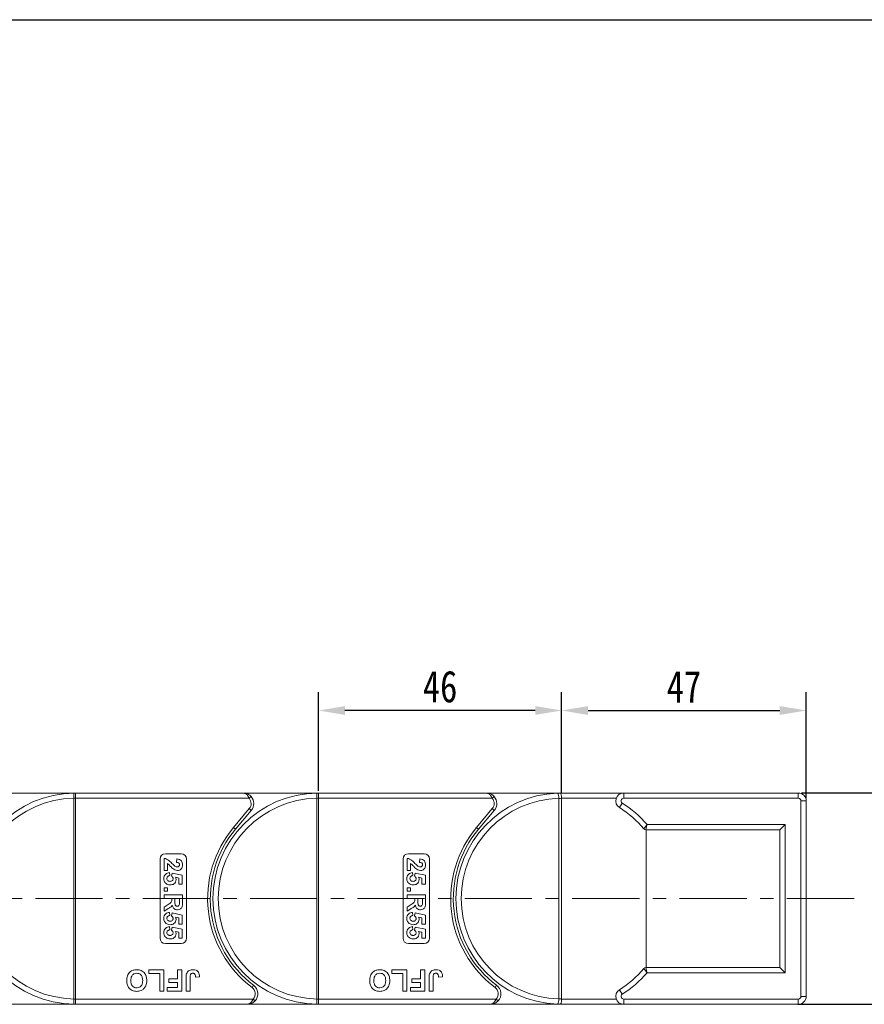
# Model space of a CAD drawing. Header units: millimetres. Extents: x 2390 to 3312, y -95 to 558.
# Tile 42 of 49: x 3072 to 3232, y 179 to 365. Entities that reach past the tile are written whole.
import ezdxf

# ---------------------------------------------------------------- set-up
doc = ezdxf.new("R2010")
doc.units = ezdxf.units.MM
doc.linetypes.add('CENTERX2', pattern=[20.32, 12.7, -2.54, 2.54, -2.54])
doc.styles.get("Standard").update_dxf_attribs({"font": '仿宋_GB2312.ttf', "width": 0.8})
doc.dimstyles.new('副本 ISO-25.1', dxfattribs={"dimtxt": 6, "dimasz": 5, "dimexe": 3.5, "dimexo": 0.625, "dimgap": 1.5, "dimtad": 1, "dimdsep": 46, "dimtxsty": 'Standard', "dimcen": 2.5, "dimadec": 0, "dimazin": 0, "dimtfac": 1, "dimtmove": 0, "dimatfit": 3, "dimfxl": 0, "dimarcsym": 0})

# ---------------------------------------------------------------- blocks, each defined once
blk = doc.blocks.new('*D935')
at = {"color": 0, "lineweight": -2}
for p, q in [((2905.14, 365.29), (3273.92, 365.29)), ((3270.42, 360.29), (3270.42, 183.9)), ((3219.71, 178.9), (3273.92, 178.9))]:
    blk.add_line(p, q, dxfattribs=at)
at = {"color": 0, "lineweight": 9}
for points in [[(3269.59, 360.29), (3271.26, 360.29), (3270.42, 365.29)], [(3269.59, 183.9), (3271.26, 183.9), (3270.42, 178.9)]]:
    blk.add_solid(points, dxfattribs=at)
at = {"layer": 'Defpoints', "color": 0, "lineweight": 9}
for p in [(2904.51, 365.29), (3219.09, 178.9), (3270.42, 178.9)]:
    blk.add_point(p, dxfattribs=at)
at = {"color": 0, "lineweight": 9, "insert": (3265.92, 272.1), "char_height": 6, "attachment_point": 5, "rotation": 90}
blk.add_mtext('2R+40', dxfattribs=at)
blk = doc.blocks.new('*D926')
at = {"color": 0, "lineweight": -2}
for p, q in [((3174.97, 218.97), (3174.97, 238.02)), ((3221.27, 217.84), (3221.27, 238.02)), ((3179.97, 234.52), (3216.27, 234.52))]:
    blk.add_line(p, q, dxfattribs=at)
at = {"color": 0, "lineweight": 9}
for points in [[(3179.97, 235.35), (3179.97, 233.68), (3174.97, 234.52)], [(3216.27, 235.35), (3216.27, 233.68), (3221.27, 234.52)]]:
    blk.add_solid(points, dxfattribs=at)
at = {"layer": 'Defpoints', "color": 0, "lineweight": 9}
for p in [(3221.27, 234.52), (3174.97, 218.35), (3221.27, 217.22)]:
    blk.add_point(p, dxfattribs=at)
at = {"color": 0, "lineweight": 9, "insert": (3198.12, 239.02), "char_height": 6, "attachment_point": 5}
blk.add_mtext('47', dxfattribs=at)
blk = doc.blocks.new('*D927')
at = {"color": 0, "lineweight": -2}
for p, q in [((3128.97, 219.32), (3128.97, 238.02)), ((3174.97, 219.6), (3174.97, 238.02)), ((3169.97, 234.52), (3133.97, 234.52))]:
    blk.add_line(p, q, dxfattribs=at)
at = {"color": 0, "lineweight": 9}
for points in [[(3133.97, 235.35), (3133.97, 233.68), (3128.97, 234.52)], [(3169.97, 235.35), (3169.97, 233.68), (3174.97, 234.52)]]:
    blk.add_solid(points, dxfattribs=at)
at = {"layer": 'Defpoints', "color": 0, "lineweight": 9}
for p in [(3128.97, 234.52), (3128.97, 218.7), (3174.97, 218.97)]:
    blk.add_point(p, dxfattribs=at)
at = {"color": 0, "lineweight": 9, "insert": (3151.97, 239.02), "char_height": 6, "attachment_point": 5}
blk.add_mtext('46', dxfattribs=at)
blk = doc.blocks.new('*D928')
at = {"color": 0, "lineweight": -2}
for p, q in [((3220.4, 218.91), (3255.49, 218.91)), ((3251.99, 213.91), (3251.99, 183.91)), ((3220.4, 178.91), (3255.49, 178.91))]:
    blk.add_line(p, q, dxfattribs=at)
at = {"color": 0, "lineweight": 9}
for points in [[(3251.15, 213.91), (3252.82, 213.91), (3251.99, 218.91)], [(3251.15, 183.91), (3252.82, 183.91), (3251.99, 178.91)]]:
    blk.add_solid(points, dxfattribs=at)
at = {"layer": 'Defpoints', "color": 0, "lineweight": 9}
for p in [(3219.77, 218.91), (3219.77, 178.91), (3251.99, 178.91)]:
    blk.add_point(p, dxfattribs=at)
at = {"color": 0, "lineweight": 9, "insert": (3247.49, 198.91), "char_height": 6, "attachment_point": 5, "rotation": 90}
blk.add_mtext('40', dxfattribs=at)

msp = doc.modelspace()

# ---------------------------------------------------------------- linework, layer by layer
at = {"color": 7, "linetype": 'Continuous', "lineweight": 15}
for p, q in [((3068.703, 218.903), (3082.97, 218.903)), ((3082.97, 218.783), (3082.97, 218.903)), ((3114.703, 218.903), (3082.97, 218.903)), ((3082.97, 217.903), (3082.97, 218.783)), ((3114.703, 218.903), (3128.97, 218.903)), ((3115.821, 217.903), (3116.193, 218.236)), ((3128.97, 218.783), (3128.97, 218.903)), ((3160.703, 218.903), (3128.97, 218.903)), ((3128.97, 217.903), (3128.97, 218.783)), ((3160.703, 218.903), (3174.97, 218.903)), ((3161.821, 217.903), (3162.193, 218.236)), ((3174.97, 218.903), (3186.723, 218.903)), ((3186.723, 218.903), (3186.723, 217.903)), ((3186.723, 218.903), (3219.773, 218.903)), ((3219.773, 218.903), (3219.773, 217.903)), ((3082.62, 217.905), (3082.62, 217.9)), ((3082.97, 217.9), (3082.62, 217.9)), ((3082.62, 217.9), (3082.62, 179.906)), ((3082.97, 217.9), (3082.97, 217.903)), ((3082.97, 217.903), (3115.821, 217.903)), ((3082.97, 179.906), (3082.97, 217.9)), ((3128.62, 217.905), (3128.62, 217.9)), ((3128.97, 217.9), (3128.62, 217.9)), ((3128.62, 217.9), (3128.62, 179.906)), ((3128.97, 217.9), (3128.97, 217.903)), ((3128.97, 217.903), (3161.821, 217.903)), ((3128.97, 179.906), (3128.97, 217.9)), ((3174.451, 217.875), (3174.45, 217.896)), ((3174.451, 179.93), (3174.451, 217.875)), ((3174.97, 217.903), (3174.97, 217.896)), ((3185.309, 217.903), (3174.97, 217.903)), ((3174.97, 179.909), (3174.97, 217.896)), ((3186.455, 216.981), (3185.919, 216.137)), ((3219.773, 217.903), (3186.723, 217.903)), ((3220.273, 180.403), (3220.273, 217.403)), ((3221.273, 217.403), (3220.273, 217.403)), ((3221.273, 217.403), (3221.273, 180.403)), ((3115.852, 215.939), (3112.883, 212.401)), ((3113.266, 212.08), (3116.235, 215.617)), ((3115.852, 215.939), (3116.235, 215.617)), ((3161.852, 215.939), (3158.883, 212.401)), ((3159.266, 212.08), (3162.235, 215.617)), ((3161.852, 215.939), (3162.235, 215.617)), ((3191.143, 212.945), (3217.302, 212.945)), ((3217.302, 212.945), (3216.302, 211.945)), ((3217.302, 212.945), (3217.302, 184.861)), ((3113.266, 212.08), (3112.883, 212.401)), ((3159.266, 212.08), (3158.883, 212.401)), ((3216.302, 211.945), (3190.913, 211.945)), ((3190.955, 211.945), (3190.955, 185.861)), ((3216.302, 185.861), (3216.302, 211.945)), ((3099.97, 207.403), (3102.97, 207.403)), ((3145.97, 207.403), (3148.97, 207.403)), ((3098.97, 191.403), (3098.97, 206.403)), ((3099.72, 204.243), (3099.72, 206.531)), ((3100.393, 205.543), (3100.393, 204.243)), ((3102.099, 205.768), (3102.165, 206.441)), ((3103.97, 206.403), (3103.97, 191.403)), ((3144.97, 191.403), (3144.97, 206.403)), ((3145.72, 204.243), (3145.72, 206.531)), ((3146.393, 205.543), (3146.393, 204.243)), ((3148.099, 205.768), (3148.165, 206.441)), ((3149.97, 206.403), (3149.97, 191.403)), ((3100.393, 204.243), (3099.72, 204.243)), ((3100.722, 203.839), (3100.797, 203.255)), ((3101.156, 203.161), (3101.239, 203.749)), ((3101.239, 203.749), (3103.176, 203.345)), ((3103.176, 203.345), (3103.176, 201.64)), ((3146.393, 204.243), (3145.72, 204.243)), ((3146.722, 203.839), (3146.797, 203.255)), ((3147.156, 203.161), (3147.239, 203.749)), ((3147.239, 203.749), (3149.176, 203.345)), ((3149.176, 203.345), (3149.176, 201.64)), ((3102.502, 202.805), (3101.878, 202.943)), ((3102.502, 201.64), (3102.502, 202.805)), ((3103.176, 201.64), (3102.502, 201.64)), ((3148.502, 202.805), (3147.878, 202.943)), ((3148.502, 201.64), (3148.502, 202.805)), ((3149.176, 201.64), (3148.502, 201.64)), ((3099.72, 200.967), (3100.393, 200.967)), ((3099.72, 200.294), (3099.72, 200.967)), ((3100.393, 200.294), (3099.72, 200.294)), ((3099.72, 199.621), (3103.22, 199.621)), ((3099.72, 198.948), (3099.72, 199.621)), ((3100.393, 200.967), (3100.393, 200.294)), ((3103.22, 199.621), (3103.22, 198.152)), ((3145.72, 200.967), (3146.393, 200.967)), ((3145.72, 200.294), (3145.72, 200.967)), ((3146.393, 200.294), (3145.72, 200.294)), ((3145.72, 199.621), (3149.22, 199.621)), ((3145.72, 198.948), (3145.72, 199.621)), ((3146.393, 200.967), (3146.393, 200.294)), ((3149.22, 199.621), (3149.22, 198.152)), ((3101.201, 198.948), (3099.72, 198.948)), ((3099.72, 197.311), (3100.515, 197.809)), ((3101.201, 198.797), (3101.201, 198.948)), ((3102.637, 198.948), (3101.785, 198.948)), ((3101.785, 198.948), (3101.785, 198.406)), ((3102.637, 198.376), (3102.637, 198.948)), ((3147.201, 198.948), (3145.72, 198.948)), ((3145.72, 197.311), (3146.515, 197.809)), ((3147.201, 198.797), (3147.201, 198.948)), ((3148.637, 198.948), (3147.785, 198.948)), ((3147.785, 198.948), (3147.785, 198.406)), ((3148.637, 198.376), (3148.637, 198.948)), ((3099.72, 196.525), (3099.72, 197.311)), ((3100.413, 196.949), (3099.72, 196.525)), ((3100.722, 196.3), (3100.797, 195.717)), ((3101.156, 195.623), (3101.239, 196.211)), ((3101.239, 196.211), (3103.176, 195.807)), ((3103.176, 195.807), (3103.176, 194.102)), ((3145.72, 196.525), (3145.72, 197.311)), ((3146.413, 196.949), (3145.72, 196.525)), ((3146.722, 196.3), (3146.797, 195.717)), ((3147.156, 195.623), (3147.239, 196.211)), ((3147.239, 196.211), (3149.176, 195.807)), ((3149.176, 195.807), (3149.176, 194.102)), ((3102.502, 195.267), (3101.878, 195.404)), ((3102.502, 194.102), (3102.502, 195.267)), ((3103.176, 194.102), (3102.502, 194.102)), ((3148.502, 195.267), (3147.878, 195.404)), ((3148.502, 194.102), (3148.502, 195.267)), ((3149.176, 194.102), (3148.502, 194.102)), ((3100.722, 193.608), (3100.797, 193.025)), ((3101.156, 192.931), (3101.239, 193.518)), ((3101.239, 193.518), (3103.176, 193.114)), ((3102.502, 192.574), (3101.878, 192.712)), ((3102.502, 191.409), (3102.502, 192.574)), ((3103.176, 193.114), (3103.176, 191.409)), ((3146.722, 193.608), (3146.797, 193.025)), ((3147.156, 192.931), (3147.239, 193.518)), ((3147.239, 193.518), (3149.176, 193.114)), ((3148.502, 192.574), (3147.878, 192.712)), ((3148.502, 191.409), (3148.502, 192.574)), ((3149.176, 193.114), (3149.176, 191.409)), ((3102.97, 190.403), (3099.97, 190.403)), ((3103.176, 191.409), (3102.502, 191.409)), ((3148.97, 190.403), (3145.97, 190.403)), ((3149.176, 191.409), (3148.502, 191.409)), ((3096.855, 184.736), (3096.855, 185.403)), ((3096.855, 185.403), (3099.676, 185.403)), ((3098.906, 184.736), (3096.855, 184.736)), ((3098.906, 181.403), (3098.906, 184.736)), ((3099.676, 185.403), (3099.676, 181.403)), ((3102.291, 183.711), (3102.291, 185.403)), ((3102.291, 185.403), (3103.06, 185.403)), ((3103.06, 185.403), (3103.06, 181.403)), ((3142.855, 184.736), (3142.855, 185.403)), ((3142.855, 185.403), (3145.676, 185.403)), ((3144.906, 184.736), (3142.855, 184.736)), ((3144.906, 181.403), (3144.906, 184.736)), ((3145.676, 185.403), (3145.676, 181.403)), ((3148.291, 183.711), (3148.291, 185.403)), ((3148.291, 185.403), (3149.06, 185.403)), ((3149.06, 185.403), (3149.06, 181.403)), ((3190.913, 185.861), (3216.302, 185.861)), ((3217.302, 184.861), (3191.143, 184.861)), ((3217.302, 184.861), (3216.302, 185.861)), ((3100.599, 183.044), (3100.599, 183.711)), ((3100.599, 183.711), (3102.291, 183.711)), ((3102.291, 183.044), (3100.599, 183.044)), ((3102.291, 182.069), (3102.291, 183.044)), ((3103.881, 181.403), (3103.881, 183.924)), ((3104.65, 183.992), (3104.65, 181.403)), ((3106.445, 184.121), (3105.676, 184.069)), ((3146.599, 183.044), (3146.599, 183.711)), ((3146.599, 183.711), (3148.291, 183.711)), ((3148.291, 183.044), (3146.599, 183.044)), ((3148.291, 182.069), (3148.291, 183.044)), ((3149.881, 181.403), (3149.881, 183.924)), ((3150.65, 183.992), (3150.65, 181.403)), ((3152.445, 184.121), (3151.676, 184.069)), ((3099.676, 181.403), (3098.906, 181.403)), ((3100.342, 181.403), (3100.342, 182.069)), ((3100.342, 182.069), (3102.291, 182.069)), ((3103.06, 181.403), (3100.342, 181.403)), ((3104.65, 181.403), (3103.881, 181.403)), ((3116.67, 182.503), (3116.37, 182.103)), ((3145.676, 181.403), (3144.906, 181.403)), ((3146.342, 181.403), (3146.342, 182.069)), ((3146.342, 182.069), (3148.291, 182.069)), ((3149.06, 181.403), (3146.342, 181.403)), ((3150.65, 181.403), (3149.881, 181.403)), ((3162.67, 182.503), (3162.37, 182.103)), ((3185.919, 181.669), (3186.455, 180.825)), ((3082.62, 179.906), (3082.62, 179.901)), ((3082.97, 179.906), (3082.62, 179.906)), ((3082.97, 179.903), (3082.97, 179.906)), ((3082.97, 179.903), (3082.97, 179.023)), ((3116.588, 179.903), (3082.97, 179.903)), ((3082.97, 179.023), (3082.97, 178.903)), ((3116.961, 179.569), (3116.588, 179.903)), ((3128.62, 179.906), (3128.62, 179.901)), ((3128.97, 179.906), (3128.62, 179.906)), ((3128.97, 179.903), (3128.97, 179.906)), ((3128.97, 179.903), (3128.97, 179.023)), ((3162.588, 179.903), (3128.97, 179.903)), ((3128.97, 179.023), (3128.97, 178.903)), ((3162.961, 179.569), (3162.588, 179.903)), ((3174.45, 179.91), (3174.451, 179.93)), ((3174.97, 179.909), (3174.97, 179.903)), ((3174.97, 179.903), (3185.309, 179.903)), ((3186.723, 179.903), (3186.723, 178.903)), ((3186.723, 179.903), (3219.773, 179.903)), ((3219.773, 179.903), (3219.773, 178.903)), ((3221.273, 180.403), (3220.273, 180.403)), ((3082.97, 178.903), (3069.47, 178.903)), ((3082.97, 178.903), (3115.47, 178.903)), ((3128.97, 178.903), (3115.47, 178.903)), ((3128.97, 178.903), (3161.47, 178.903)), ((3174.97, 178.903), (3161.47, 178.903)), ((3186.723, 178.903), (3174.97, 178.903)), ((3219.773, 178.903), (3186.723, 178.903))]:
    msp.add_line(p, q, dxfattribs=at)
at = {"color": 1, "linetype": 'CENTERX2', "lineweight": 13}
msp.add_line((2811.221, 198.903), (3232.068, 198.903), dxfattribs=at)
at = {"color": 7, "linetype": 'Continuous', "lineweight": 15}
for centre, radius, start, end in [((3082.97, 198.903), 20, 90.67353, 269.32647), ((3082.734, 218.606), 0.295, 36.74973, 89.7268), ((3128.97, 198.903), 20, 90.67353, 269.32647), ((3114.703, 216.903), 2, 320, 41.81031), ((3128.734, 218.606), 0.295, 36.74973, 89.7268), ((3174.97, 198.903), 20, 92.37563, 267.62437), ((3160.703, 216.903), 2, 320, 41.81031), ((3174.97, 198.903), 20, 91.36303, 92.37563), ((3186.723, 217.403), 1.5, 90, 237.57292), ((3219.773, 217.403), 1.5, 0, 90), ((3082.97, 198.903), 19, 91.05551, 268.94449), ((3082.708, 200.253), 17.652, 89.14787, 90.28404), ((3128.97, 198.903), 19, 91.05551, 268.94449), ((3114.703, 216.903), 1.5, 320, 41.81031), ((3128.708, 200.253), 17.652, 89.14787, 90.28404), ((3174.97, 198.903), 19, 91.56837, 268.43163), ((3160.703, 216.903), 1.5, 320, 41.81031), ((3175.47, 198.903), 19, 91.50796, 93.0762), ((3186.723, 217.403), 0.5, 90, 237.57292), ((3174.97, 198.903), 21.417, 40.96672, 57.57292), ((3219.773, 217.403), 0.5, 0, 90), ((3174.97, 198.903), 20.417, 40.34501, 57.57292), ((3128.97, 198.903), 21, 140, 233.1301), ((3128.97, 198.903), 20.5, 140, 233.1301), ((3174.97, 198.903), 21, 140, 233.1301), ((3174.97, 198.903), 20.5, 140, 233.1301), ((3190.913, 212.445), 0.5, 220.34501, 270), ((3099.97, 206.403), 1, 90, 180), ((3102.97, 206.403), 1, 0, 90), ((3145.97, 206.403), 1, 90, 180), ((3148.97, 206.403), 1, 0, 90), ((3099.97, 191.403), 1, 180, 270), ((3102.97, 191.403), 1, 270, 0), ((3145.97, 191.403), 1, 180, 270), ((3148.97, 191.403), 1, 270, 0), ((3174.97, 198.903), 20.417, 302.42708, 319.65499), ((3174.97, 198.903), 21.417, 302.42708, 319.03328), ((3190.913, 185.361), 0.5, 90, 139.65499), ((3115.47, 180.903), 1.5, 318.18969, 53.1301), ((3115.47, 180.903), 2, 318.18969, 53.1301), ((3161.47, 180.903), 1.5, 318.18969, 53.1301), ((3161.47, 180.903), 2, 318.18969, 53.1301), ((3186.723, 180.403), 1.5, 122.42708, 270), ((3186.723, 180.403), 0.5, 122.42708, 270), ((3082.708, 197.525), 17.624, 269.71473, 270.8527), ((3082.734, 179.199), 0.295, 270.2732, 323.25027), ((3128.708, 197.525), 17.624, 269.71473, 270.8527), ((3128.734, 179.199), 0.295, 270.2732, 323.25027), ((3175.47, 198.903), 19, 266.9238, 268.49204), ((3219.773, 180.403), 0.5, 270, 0), ((3219.773, 180.403), 1.5, 270, 0), ((3174.97, 198.903), 20, 267.62437, 268.63697)]:
    msp.add_arc(centre, radius, start, end, dxfattribs=at)
for points, knots in [([(3082.735, 218.901), (3082.724, 218.9), (3082.688, 218.896), (3082.651, 218.846), (3082.626, 218.71), (3082.618, 218.48), (3082.618, 218.197), (3082.62, 217.996), (3082.62, 217.905)], [0, 0, 0, 0, 0.07361036, 0.22528134, 0.41271887, 0.61605406, 0.82678302, 1, 1, 1, 1]), ([(3082.97, 218.903), (3082.969, 218.903), (3082.9, 218.903), (3082.816, 218.902), (3082.747, 218.902), (3082.735, 218.901)], [0, 0, 0, 0, 0.0120871, 0.8246302, 1, 1, 1, 1]), ([(3115.821, 217.903), (3115.793, 217.962), (3115.737, 218.082), (3115.631, 218.265), (3115.502, 218.449), (3115.386, 218.577), (3115.229, 218.72), (3115.074, 218.82), (3114.908, 218.877), (3114.829, 218.893), (3114.784, 218.899), (3114.758, 218.901), (3114.735, 218.902), (3114.72, 218.903), (3114.712, 218.903), (3114.706, 218.903), (3114.704, 218.903), (3114.703, 218.903)], [0, 0, 0, 0, 0.10102949, 0.20494614, 0.33716829, 0.47429709, 0.5161999, 0.74365074, 0.85308987, 0.91424801, 0.93216977, 0.96013693, 0.97654495, 0.98619361, 0.99469798, 0.99593178, 1, 1, 1, 1]), ([(3114.703, 218.903), (3114.705, 218.903), (3114.716, 218.903), (3114.754, 218.902), (3114.8, 218.901), (3115.058, 218.884), (3115.454, 218.787), (3115.907, 218.525), (3116.114, 218.316), (3116.193, 218.236)], [0, 0, 0, 0, 0.0050875, 0.0203691, 0.0708073, 0.0890863, 0.5003107, 0.809226, 1, 1, 1, 1]), ([(3128.735, 218.901), (3128.724, 218.9), (3128.688, 218.896), (3128.651, 218.846), (3128.626, 218.71), (3128.618, 218.48), (3128.618, 218.197), (3128.62, 217.996), (3128.62, 217.905)], [0, 0, 0, 0, 0.07361036, 0.22528134, 0.41271887, 0.61605406, 0.82678302, 1, 1, 1, 1]), ([(3128.97, 218.903), (3128.969, 218.903), (3128.9, 218.903), (3128.816, 218.902), (3128.747, 218.902), (3128.735, 218.901)], [0, 0, 0, 0, 0.0120871, 0.8246302, 1, 1, 1, 1]), ([(3161.821, 217.903), (3161.793, 217.962), (3161.737, 218.082), (3161.631, 218.265), (3161.502, 218.449), (3161.386, 218.577), (3161.229, 218.72), (3161.074, 218.82), (3160.908, 218.877), (3160.829, 218.893), (3160.784, 218.899), (3160.758, 218.901), (3160.735, 218.902), (3160.72, 218.903), (3160.712, 218.903), (3160.706, 218.903), (3160.704, 218.903), (3160.703, 218.903)], [0, 0, 0, 0, 0.10102949, 0.20494614, 0.33716829, 0.47429709, 0.5161999, 0.74365074, 0.85308987, 0.91424801, 0.93216977, 0.96013693, 0.97654495, 0.98619361, 0.99469798, 0.99593178, 1, 1, 1, 1]), ([(3160.703, 218.903), (3160.705, 218.903), (3160.716, 218.903), (3160.754, 218.902), (3160.8, 218.901), (3161.058, 218.884), (3161.454, 218.787), (3161.907, 218.525), (3162.114, 218.316), (3162.193, 218.236)], [0, 0, 0, 0, 0.0050875, 0.0203691, 0.0708073, 0.0890863, 0.5003107, 0.809226, 1, 1, 1, 1]), ([(3174.141, 218.886), (3174.142, 218.886), (3174.165, 218.886), (3174.218, 218.863), (3174.298, 218.741), (3174.373, 218.516), (3174.429, 218.225), (3174.443, 218.005), (3174.45, 217.896)], [0, 0, 0, 0, 0.00577993, 0.16377641, 0.37932458, 0.58836393, 0.79412218, 1, 1, 1, 1]), ([(3174.495, 218.897), (3174.644, 218.9), (3174.803, 218.903), (3174.961, 218.903), (3174.97, 218.903)], [0, 0, 0, 0, 0.9419804, 1, 1, 1, 1]), ([(3174.495, 218.897), (3174.525, 218.898), (3174.571, 218.899), (3174.63, 218.899), (3174.665, 218.897), (3174.695, 218.894), (3174.722, 218.886), (3174.777, 218.854), (3174.84, 218.752), (3174.91, 218.525), (3174.957, 218.232), (3174.966, 218.013), (3174.97, 217.903)], [0, 0, 0, 0, 0.0557326, 0.0841244, 0.1031533, 0.1220489, 0.1581087, 0.2060796, 0.4109421, 0.609388, 0.8046359, 1, 1, 1, 1]), ([(3190.532, 212.121), (3190.535, 212.126), (3190.543, 212.136), (3190.613, 212.229), (3190.737, 212.395), (3190.915, 212.634), (3191.066, 212.84), (3191.141, 212.943), (3191.143, 212.945)], [0, 0, 0, 0, 0.15281114, 0.34924266, 0.5197855, 0.75886407, 0.99567715, 1, 1, 1, 1]), ([(3191.143, 212.945), (3191.142, 212.942), (3191.114, 212.818), (3191.057, 212.569), (3190.99, 212.278), (3190.943, 212.076), (3190.917, 211.964), (3190.914, 211.95), (3190.913, 211.945)], [0, 0, 0, 0, 0.0043217, 0.2411236, 0.4802477, 0.6508111, 0.8472255, 1, 1, 1, 1]), ([(3099.72, 206.531), (3099.887, 206.498), (3100.219, 206.432), (3100.723, 206.084), (3101.024, 205.774), (3101.208, 205.585)], [0, 0, 0, 0, 0.2795508, 0.5593318, 1, 1, 1, 1]), ([(3101.39, 204.582), (3101.275, 204.689), (3101.084, 204.865), (3100.844, 205.134), (3100.642, 205.365), (3100.476, 205.484), (3100.393, 205.543)], [0, 0, 0, 0, 0.33998493, 0.56018587, 0.78037992, 1, 1, 1, 1]), ([(3101.208, 205.585), (3101.308, 205.479), (3101.487, 205.29), (3101.686, 205.122), (3101.773, 205.049)], [0, 0, 0, 0, 0.5602349, 1, 1, 1, 1]), ([(3101.773, 205.049), (3101.844, 205.008), (3101.97, 204.935), (3102.114, 204.921), (3102.178, 204.916)], [0, 0, 0, 0, 0.5601166, 1, 1, 1, 1]), ([(3102.637, 205.331), (3102.634, 205.38), (3102.627, 205.477), (3102.554, 205.609), (3102.381, 205.74), (3102.215, 205.757), (3102.099, 205.768)], [0, 0, 0, 0, 0.1872361, 0.3740839, 0.5606964, 1, 1, 1, 1]), ([(3102.165, 206.441), (3102.325, 206.417), (3102.645, 206.369), (3103.017, 206.08), (3103.195, 205.697), (3103.212, 205.443), (3103.22, 205.317)], [0, 0, 0, 0, 0.2807519, 0.5589701, 0.7792745, 1, 1, 1, 1]), ([(3102.178, 204.916), (3102.244, 204.919), (3102.375, 204.927), (3102.539, 205.025), (3102.627, 205.175), (3102.634, 205.279), (3102.637, 205.331)], [0, 0, 0, 0, 0.2806635, 0.5594614, 0.7793655, 1, 1, 1, 1]), ([(3103.22, 205.317), (3103.211, 205.165), (3103.191, 204.863), (3102.956, 204.497), (3102.625, 204.275), (3102.387, 204.253), (3102.268, 204.243)], [0, 0, 0, 0, 0.28056822, 0.55975014, 0.7797946, 1, 1, 1, 1]), ([(3145.72, 206.531), (3145.887, 206.498), (3146.219, 206.432), (3146.723, 206.084), (3147.024, 205.774), (3147.208, 205.585)], [0, 0, 0, 0, 0.2795508, 0.5593318, 1, 1, 1, 1]), ([(3147.39, 204.582), (3147.275, 204.689), (3147.084, 204.865), (3146.844, 205.134), (3146.642, 205.365), (3146.476, 205.484), (3146.393, 205.543)], [0, 0, 0, 0, 0.33998493, 0.56018587, 0.78037992, 1, 1, 1, 1]), ([(3147.208, 205.585), (3147.308, 205.479), (3147.487, 205.29), (3147.686, 205.122), (3147.773, 205.049)], [0, 0, 0, 0, 0.5602349, 1, 1, 1, 1]), ([(3147.773, 205.049), (3147.844, 205.008), (3147.97, 204.935), (3148.114, 204.921), (3148.178, 204.916)], [0, 0, 0, 0, 0.5601166, 1, 1, 1, 1]), ([(3148.637, 205.331), (3148.634, 205.38), (3148.627, 205.477), (3148.554, 205.609), (3148.381, 205.74), (3148.215, 205.757), (3148.099, 205.768)], [0, 0, 0, 0, 0.1872361, 0.3740839, 0.5606964, 1, 1, 1, 1]), ([(3148.165, 206.441), (3148.325, 206.417), (3148.645, 206.369), (3149.017, 206.08), (3149.195, 205.697), (3149.212, 205.443), (3149.22, 205.317)], [0, 0, 0, 0, 0.2807519, 0.5589701, 0.7792745, 1, 1, 1, 1]), ([(3148.178, 204.916), (3148.244, 204.919), (3148.375, 204.927), (3148.539, 205.025), (3148.627, 205.175), (3148.634, 205.279), (3148.637, 205.331)], [0, 0, 0, 0, 0.2806635, 0.5594614, 0.7793655, 1, 1, 1, 1]), ([(3149.22, 205.317), (3149.211, 205.165), (3149.191, 204.863), (3148.956, 204.497), (3148.625, 204.275), (3148.387, 204.253), (3148.268, 204.243)], [0, 0, 0, 0, 0.2805682, 0.5597501, 0.7797946, 1, 1, 1, 1]), ([(3099.676, 202.693), (3099.689, 202.854), (3099.716, 203.176), (3099.993, 203.551), (3100.349, 203.769), (3100.597, 203.815), (3100.722, 203.839)], [0, 0, 0, 0, 0.27994837, 0.55903053, 0.77933073, 1, 1, 1, 1]), ([(3100.797, 203.255), (3100.72, 203.24), (3100.567, 203.211), (3100.391, 203.075), (3100.278, 202.905), (3100.265, 202.782), (3100.259, 202.721)], [0, 0, 0, 0, 0.2802995, 0.5599611, 0.7800424, 1, 1, 1, 1]), ([(3101.426, 202.671), (3101.421, 202.725), (3101.411, 202.833), (3101.322, 203.01), (3101.219, 203.104), (3101.156, 203.161)], [0, 0, 0, 0, 0.2799631, 0.5600652, 1, 1, 1, 1]), ([(3102.268, 204.243), (3102.088, 204.266), (3101.766, 204.307), (3101.506, 204.498), (3101.39, 204.582)], [0, 0, 0, 0, 0.558458, 1, 1, 1, 1]), ([(3145.676, 202.693), (3145.689, 202.854), (3145.716, 203.176), (3145.993, 203.551), (3146.349, 203.769), (3146.597, 203.815), (3146.722, 203.839)], [0, 0, 0, 0, 0.27994837, 0.55903053, 0.77933073, 1, 1, 1, 1]), ([(3146.797, 203.255), (3146.72, 203.24), (3146.567, 203.211), (3146.391, 203.075), (3146.278, 202.905), (3146.265, 202.782), (3146.259, 202.721)], [0, 0, 0, 0, 0.2802995, 0.5599611, 0.7800424, 1, 1, 1, 1]), ([(3147.426, 202.671), (3147.421, 202.725), (3147.411, 202.833), (3147.322, 203.01), (3147.219, 203.104), (3147.156, 203.161)], [0, 0, 0, 0, 0.2799631, 0.5600652, 1, 1, 1, 1]), ([(3148.268, 204.243), (3148.088, 204.266), (3147.766, 204.307), (3147.506, 204.498), (3147.39, 204.582)], [0, 0, 0, 0, 0.558458, 1, 1, 1, 1]), ([(3100.126, 201.754), (3099.979, 201.9), (3099.715, 202.163), (3099.688, 202.531), (3099.676, 202.693)], [0, 0, 0, 0, 0.5583531, 1, 1, 1, 1]), ([(3100.874, 201.505), (3100.723, 201.518), (3100.452, 201.541), (3100.226, 201.689), (3100.126, 201.754)], [0, 0, 0, 0, 0.5595341, 1, 1, 1, 1]), ([(3100.259, 202.721), (3100.269, 202.636), (3100.288, 202.464), (3100.451, 202.273), (3100.658, 202.188), (3100.792, 202.182), (3100.86, 202.178)], [0, 0, 0, 0, 0.27957274, 0.55866387, 0.77892333, 1, 1, 1, 1]), ([(3100.86, 202.178), (3100.94, 202.182), (3101.099, 202.19), (3101.298, 202.305), (3101.411, 202.483), (3101.421, 202.609), (3101.426, 202.671)], [0, 0, 0, 0, 0.2808976, 0.5594604, 0.779497, 1, 1, 1, 1]), ([(3102.009, 202.511), (3101.987, 202.352), (3101.944, 202.034), (3101.621, 201.703), (3101.248, 201.528), (3100.999, 201.513), (3100.874, 201.505)], [0, 0, 0, 0, 0.2790069, 0.5586194, 0.7790735, 1, 1, 1, 1]), ([(3101.878, 202.943), (3101.919, 202.867), (3101.992, 202.731), (3102.004, 202.578), (3102.009, 202.511)], [0, 0, 0, 0, 0.5598879, 1, 1, 1, 1]), ([(3146.126, 201.754), (3145.979, 201.9), (3145.715, 202.163), (3145.688, 202.531), (3145.676, 202.693)], [0, 0, 0, 0, 0.5583531, 1, 1, 1, 1]), ([(3146.874, 201.505), (3146.723, 201.518), (3146.452, 201.541), (3146.226, 201.689), (3146.126, 201.754)], [0, 0, 0, 0, 0.5595341, 1, 1, 1, 1]), ([(3146.259, 202.721), (3146.269, 202.636), (3146.288, 202.464), (3146.451, 202.273), (3146.658, 202.188), (3146.792, 202.182), (3146.86, 202.178)], [0, 0, 0, 0, 0.27957274, 0.55866387, 0.77892333, 1, 1, 1, 1]), ([(3146.86, 202.178), (3146.94, 202.182), (3147.099, 202.19), (3147.298, 202.305), (3147.411, 202.483), (3147.421, 202.609), (3147.426, 202.671)], [0, 0, 0, 0, 0.2808976, 0.5594604, 0.779497, 1, 1, 1, 1]), ([(3148.009, 202.511), (3147.987, 202.352), (3147.944, 202.034), (3147.621, 201.703), (3147.248, 201.528), (3146.999, 201.513), (3146.874, 201.505)], [0, 0, 0, 0, 0.2790069, 0.5586194, 0.7790735, 1, 1, 1, 1]), ([(3147.878, 202.943), (3147.919, 202.867), (3147.992, 202.731), (3148.004, 202.578), (3148.009, 202.511)], [0, 0, 0, 0, 0.5598879, 1, 1, 1, 1]), ([(3101.288, 197.672), (3101.212, 197.565), (3101.087, 197.389), (3100.846, 197.209), (3100.633, 197.074), (3100.486, 196.991), (3100.413, 196.949)], [0, 0, 0, 0, 0.3395791, 0.5595909, 0.7797866, 1, 1, 1, 1]), ([(3100.515, 197.809), (3100.727, 197.935), (3101.022, 198.11), (3101.204, 198.514), (3101.202, 198.702), (3101.201, 198.797)], [0, 0, 0, 0, 0.5610215, 0.7792953, 1, 1, 1, 1]), ([(3102.251, 196.794), (3102.116, 196.806), (3101.846, 196.829), (3101.526, 197.056), (3101.351, 197.36), (3101.309, 197.568), (3101.288, 197.672)], [0, 0, 0, 0, 0.2799536, 0.5589329, 0.7791735, 1, 1, 1, 1]), ([(3101.785, 198.406), (3101.778, 198.208), (3101.769, 197.96), (3101.846, 197.671), (3101.939, 197.551), (3102.072, 197.477), (3102.17, 197.47), (3102.22, 197.467)], [0, 0, 0, 0, 0.5009624, 0.6257853, 0.7504363, 0.8750317, 1, 1, 1, 1]), ([(3102.22, 197.467), (3102.277, 197.472), (3102.391, 197.481), (3102.564, 197.608), (3102.603, 197.753), (3102.626, 197.841)], [0, 0, 0, 0, 0.2811289, 0.561183, 1, 1, 1, 1]), ([(3103.22, 198.152), (3103.218, 197.993), (3103.213, 197.676), (3103.129, 197.271), (3102.92, 197.024), (3102.652, 196.842), (3102.411, 196.813), (3102.251, 196.794)], [0, 0, 0, 0, 0.2511432, 0.5005272, 0.6257353, 0.7510496, 1, 1, 1, 1]), ([(3102.626, 197.841), (3102.63, 197.94), (3102.638, 198.119), (3102.637, 198.297), (3102.637, 198.376)], [0, 0, 0, 0, 0.5599213, 1, 1, 1, 1]), ([(3147.288, 197.672), (3147.212, 197.565), (3147.087, 197.389), (3146.846, 197.209), (3146.633, 197.074), (3146.486, 196.991), (3146.413, 196.949)], [0, 0, 0, 0, 0.3395791, 0.5595909, 0.7797866, 1, 1, 1, 1]), ([(3146.515, 197.809), (3146.727, 197.935), (3147.022, 198.11), (3147.204, 198.514), (3147.202, 198.702), (3147.201, 198.797)], [0, 0, 0, 0, 0.5610215, 0.7792953, 1, 1, 1, 1]), ([(3148.251, 196.794), (3148.116, 196.806), (3147.846, 196.829), (3147.526, 197.056), (3147.351, 197.36), (3147.309, 197.568), (3147.288, 197.672)], [0, 0, 0, 0, 0.2799536, 0.5589329, 0.7791735, 1, 1, 1, 1]), ([(3147.785, 198.406), (3147.778, 198.208), (3147.769, 197.96), (3147.846, 197.671), (3147.939, 197.551), (3148.072, 197.477), (3148.17, 197.47), (3148.22, 197.467)], [0, 0, 0, 0, 0.5009624, 0.6257853, 0.7504363, 0.8750317, 1, 1, 1, 1]), ([(3148.22, 197.467), (3148.277, 197.472), (3148.391, 197.481), (3148.564, 197.608), (3148.603, 197.753), (3148.626, 197.841)], [0, 0, 0, 0, 0.2811289, 0.561183, 1, 1, 1, 1]), ([(3149.22, 198.152), (3149.218, 197.993), (3149.213, 197.676), (3149.129, 197.271), (3148.92, 197.024), (3148.652, 196.842), (3148.411, 196.813), (3148.251, 196.794)], [0, 0, 0, 0, 0.2511432, 0.5005272, 0.6257353, 0.7510496, 1, 1, 1, 1]), ([(3148.626, 197.841), (3148.63, 197.94), (3148.638, 198.119), (3148.637, 198.297), (3148.637, 198.376)], [0, 0, 0, 0, 0.5599213, 1, 1, 1, 1]), ([(3099.676, 195.155), (3099.689, 195.316), (3099.716, 195.638), (3099.993, 196.012), (3100.349, 196.231), (3100.597, 196.277), (3100.722, 196.3)], [0, 0, 0, 0, 0.2799484, 0.5590305, 0.7793307, 1, 1, 1, 1]), ([(3100.797, 195.717), (3100.72, 195.702), (3100.567, 195.672), (3100.391, 195.536), (3100.278, 195.366), (3100.265, 195.244), (3100.259, 195.183)], [0, 0, 0, 0, 0.2802995, 0.5599611, 0.7800424, 1, 1, 1, 1]), ([(3145.676, 195.155), (3145.689, 195.316), (3145.716, 195.638), (3145.993, 196.012), (3146.349, 196.231), (3146.597, 196.277), (3146.722, 196.3)], [0, 0, 0, 0, 0.2799484, 0.5590305, 0.7793307, 1, 1, 1, 1]), ([(3146.797, 195.717), (3146.72, 195.702), (3146.567, 195.672), (3146.391, 195.536), (3146.278, 195.366), (3146.265, 195.244), (3146.259, 195.183)], [0, 0, 0, 0, 0.2802995, 0.5599611, 0.7800424, 1, 1, 1, 1]), ([(3100.126, 194.215), (3099.979, 194.362), (3099.715, 194.625), (3099.688, 194.992), (3099.676, 195.155)], [0, 0, 0, 0, 0.5583531, 1, 1, 1, 1]), ([(3100.874, 193.967), (3100.723, 193.98), (3100.452, 194.003), (3100.226, 194.15), (3100.126, 194.215)], [0, 0, 0, 0, 0.5595341, 1, 1, 1, 1]), ([(3100.259, 195.183), (3100.269, 195.097), (3100.288, 194.926), (3100.451, 194.734), (3100.658, 194.65), (3100.792, 194.643), (3100.86, 194.64)], [0, 0, 0, 0, 0.2795727, 0.5586639, 0.7789233, 1, 1, 1, 1]), ([(3100.86, 194.64), (3100.94, 194.644), (3101.099, 194.652), (3101.298, 194.767), (3101.411, 194.945), (3101.421, 195.07), (3101.426, 195.133)], [0, 0, 0, 0, 0.28089762, 0.55946036, 0.77949703, 1, 1, 1, 1]), ([(3102.009, 194.972), (3101.987, 194.814), (3101.944, 194.496), (3101.621, 194.165), (3101.248, 193.99), (3100.999, 193.975), (3100.874, 193.967)], [0, 0, 0, 0, 0.2790069, 0.5586194, 0.7790735, 1, 1, 1, 1]), ([(3101.426, 195.133), (3101.421, 195.187), (3101.411, 195.295), (3101.322, 195.471), (3101.219, 195.565), (3101.156, 195.623)], [0, 0, 0, 0, 0.2799631, 0.5600652, 1, 1, 1, 1]), ([(3101.878, 195.404), (3101.919, 195.328), (3101.992, 195.193), (3102.004, 195.04), (3102.009, 194.972)], [0, 0, 0, 0, 0.5598879, 1, 1, 1, 1]), ([(3146.126, 194.215), (3145.979, 194.362), (3145.715, 194.625), (3145.688, 194.992), (3145.676, 195.155)], [0, 0, 0, 0, 0.5583531, 1, 1, 1, 1]), ([(3146.874, 193.967), (3146.723, 193.98), (3146.452, 194.003), (3146.226, 194.15), (3146.126, 194.215)], [0, 0, 0, 0, 0.5595341, 1, 1, 1, 1]), ([(3146.259, 195.183), (3146.269, 195.097), (3146.288, 194.926), (3146.451, 194.734), (3146.658, 194.65), (3146.792, 194.643), (3146.86, 194.64)], [0, 0, 0, 0, 0.2795727, 0.5586639, 0.7789233, 1, 1, 1, 1]), ([(3146.86, 194.64), (3146.94, 194.644), (3147.099, 194.652), (3147.298, 194.767), (3147.411, 194.945), (3147.421, 195.07), (3147.426, 195.133)], [0, 0, 0, 0, 0.28089762, 0.55946036, 0.77949703, 1, 1, 1, 1]), ([(3148.009, 194.972), (3147.987, 194.814), (3147.944, 194.496), (3147.621, 194.165), (3147.248, 193.99), (3146.999, 193.975), (3146.874, 193.967)], [0, 0, 0, 0, 0.2790069, 0.5586194, 0.7790735, 1, 1, 1, 1]), ([(3147.426, 195.133), (3147.421, 195.187), (3147.411, 195.295), (3147.322, 195.471), (3147.219, 195.565), (3147.156, 195.623)], [0, 0, 0, 0, 0.2799631, 0.5600652, 1, 1, 1, 1]), ([(3147.878, 195.404), (3147.919, 195.328), (3147.992, 195.193), (3148.004, 195.04), (3148.009, 194.972)], [0, 0, 0, 0, 0.5598879, 1, 1, 1, 1]), ([(3099.676, 192.462), (3099.689, 192.624), (3099.716, 192.946), (3099.993, 193.32), (3100.349, 193.538), (3100.597, 193.585), (3100.722, 193.608)], [0, 0, 0, 0, 0.2799484, 0.5590305, 0.7793307, 1, 1, 1, 1]), ([(3100.126, 191.523), (3099.979, 191.67), (3099.715, 191.933), (3099.688, 192.3), (3099.676, 192.462)], [0, 0, 0, 0, 0.55835314, 1, 1, 1, 1]), ([(3100.797, 193.025), (3100.72, 193.01), (3100.567, 192.98), (3100.391, 192.844), (3100.278, 192.674), (3100.265, 192.552), (3100.259, 192.49)], [0, 0, 0, 0, 0.2802995, 0.5599611, 0.7800424, 1, 1, 1, 1]), ([(3100.259, 192.49), (3100.269, 192.405), (3100.288, 192.234), (3100.451, 192.042), (3100.658, 191.958), (3100.792, 191.951), (3100.86, 191.948)], [0, 0, 0, 0, 0.2795727, 0.5586639, 0.7789233, 1, 1, 1, 1]), ([(3100.86, 191.948), (3100.94, 191.952), (3101.099, 191.959), (3101.298, 192.074), (3101.411, 192.253), (3101.421, 192.378), (3101.426, 192.441)], [0, 0, 0, 0, 0.2808976, 0.5594604, 0.779497, 1, 1, 1, 1]), ([(3102.009, 192.28), (3101.987, 192.121), (3101.944, 191.804), (3101.621, 191.473), (3101.248, 191.298), (3100.999, 191.282), (3100.874, 191.275)], [0, 0, 0, 0, 0.2790069, 0.5586194, 0.7790735, 1, 1, 1, 1]), ([(3101.426, 192.441), (3101.421, 192.495), (3101.411, 192.603), (3101.322, 192.779), (3101.219, 192.873), (3101.156, 192.931)], [0, 0, 0, 0, 0.2799631, 0.5600652, 1, 1, 1, 1]), ([(3101.878, 192.712), (3101.919, 192.636), (3101.992, 192.5), (3102.004, 192.347), (3102.009, 192.28)], [0, 0, 0, 0, 0.5598879, 1, 1, 1, 1]), ([(3145.676, 192.462), (3145.689, 192.624), (3145.716, 192.946), (3145.993, 193.32), (3146.349, 193.538), (3146.597, 193.585), (3146.722, 193.608)], [0, 0, 0, 0, 0.2799484, 0.5590305, 0.7793307, 1, 1, 1, 1]), ([(3146.126, 191.523), (3145.979, 191.67), (3145.715, 191.933), (3145.688, 192.3), (3145.676, 192.462)], [0, 0, 0, 0, 0.55835314, 1, 1, 1, 1]), ([(3146.797, 193.025), (3146.72, 193.01), (3146.567, 192.98), (3146.391, 192.844), (3146.278, 192.674), (3146.265, 192.552), (3146.259, 192.49)], [0, 0, 0, 0, 0.2802995, 0.5599611, 0.7800424, 1, 1, 1, 1]), ([(3146.259, 192.49), (3146.269, 192.405), (3146.288, 192.234), (3146.451, 192.042), (3146.658, 191.958), (3146.792, 191.951), (3146.86, 191.948)], [0, 0, 0, 0, 0.2795727, 0.5586639, 0.7789233, 1, 1, 1, 1]), ([(3146.86, 191.948), (3146.94, 191.952), (3147.099, 191.959), (3147.298, 192.074), (3147.411, 192.253), (3147.421, 192.378), (3147.426, 192.441)], [0, 0, 0, 0, 0.2808976, 0.5594604, 0.779497, 1, 1, 1, 1]), ([(3148.009, 192.28), (3147.987, 192.121), (3147.944, 191.804), (3147.621, 191.473), (3147.248, 191.298), (3146.999, 191.282), (3146.874, 191.275)], [0, 0, 0, 0, 0.2790069, 0.5586194, 0.7790735, 1, 1, 1, 1]), ([(3147.426, 192.441), (3147.421, 192.495), (3147.411, 192.603), (3147.322, 192.779), (3147.219, 192.873), (3147.156, 192.931)], [0, 0, 0, 0, 0.2799631, 0.5600652, 1, 1, 1, 1]), ([(3147.878, 192.712), (3147.919, 192.636), (3147.992, 192.5), (3148.004, 192.347), (3148.009, 192.28)], [0, 0, 0, 0, 0.5598879, 1, 1, 1, 1]), ([(3100.874, 191.275), (3100.723, 191.288), (3100.452, 191.311), (3100.226, 191.458), (3100.126, 191.523)], [0, 0, 0, 0, 0.5595341, 1, 1, 1, 1]), ([(3146.874, 191.275), (3146.723, 191.288), (3146.452, 191.311), (3146.226, 191.458), (3146.126, 191.523)], [0, 0, 0, 0, 0.5595341, 1, 1, 1, 1]), ([(3092.65, 183.408), (3092.67, 183.704), (3092.709, 184.294), (3093.175, 185.011), (3093.846, 185.404), (3094.31, 185.437), (3094.542, 185.454)], [0, 0, 0, 0, 0.280551, 0.5594882, 0.779434, 1, 1, 1, 1]), ([(3094.543, 184.787), (3094.353, 184.763), (3093.973, 184.714), (3093.475, 184.185), (3093.44, 183.691), (3093.419, 183.389)], [0, 0, 0, 0, 0.2799912, 0.5597684, 1, 1, 1, 1]), ([(3094.542, 185.454), (3094.838, 185.427), (3095.428, 185.374), (3096.091, 184.82), (3096.407, 184.12), (3096.432, 183.658), (3096.445, 183.427)], [0, 0, 0, 0, 0.2799425, 0.558704, 0.7790449, 1, 1, 1, 1]), ([(3095.676, 183.4), (3095.666, 183.59), (3095.648, 183.967), (3095.397, 184.449), (3094.989, 184.743), (3094.692, 184.773), (3094.543, 184.787)], [0, 0, 0, 0, 0.2810208, 0.5601162, 0.7799393, 1, 1, 1, 1]), ([(3103.881, 183.924), (3103.882, 184.068), (3103.883, 184.325), (3103.942, 184.575), (3103.968, 184.685)], [0, 0, 0, 0, 0.56029435, 1, 1, 1, 1]), ([(3103.968, 184.685), (3104.031, 184.818), (3104.156, 185.084), (3104.597, 185.406), (3104.977, 185.436), (3105.209, 185.454)], [0, 0, 0, 0, 0.2801216, 0.5603549, 1, 1, 1, 1]), ([(3105.16, 184.787), (3105.067, 184.781), (3104.927, 184.772), (3104.774, 184.661), (3104.647, 184.411), (3104.649, 184.178), (3104.65, 183.992)], [0, 0, 0, 0, 0.2493961, 0.3744258, 0.4994543, 1, 1, 1, 1]), ([(3105.571, 184.567), (3105.544, 184.604), (3105.491, 184.678), (3105.35, 184.77), (3105.232, 184.781), (3105.16, 184.787)], [0, 0, 0, 0, 0.2806722, 0.5608436, 1, 1, 1, 1]), ([(3105.209, 185.454), (3105.404, 185.44), (3105.793, 185.411), (3106.238, 185.048), (3106.421, 184.576), (3106.437, 184.273), (3106.445, 184.121)], [0, 0, 0, 0, 0.2802457, 0.5584161, 0.7788266, 1, 1, 1, 1]), ([(3105.676, 184.069), (3105.671, 184.166), (3105.664, 184.338), (3105.6, 184.497), (3105.571, 184.567)], [0, 0, 0, 0, 0.561018, 1, 1, 1, 1]), ([(3138.65, 183.408), (3138.67, 183.704), (3138.709, 184.294), (3139.175, 185.011), (3139.846, 185.404), (3140.31, 185.437), (3140.542, 185.454)], [0, 0, 0, 0, 0.280551, 0.5594882, 0.779434, 1, 1, 1, 1]), ([(3140.543, 184.787), (3140.353, 184.763), (3139.973, 184.714), (3139.475, 184.185), (3139.44, 183.691), (3139.419, 183.389)], [0, 0, 0, 0, 0.2799912, 0.5597684, 1, 1, 1, 1]), ([(3140.542, 185.454), (3140.838, 185.427), (3141.428, 185.374), (3142.091, 184.82), (3142.407, 184.12), (3142.432, 183.658), (3142.445, 183.427)], [0, 0, 0, 0, 0.2799425, 0.558704, 0.7790449, 1, 1, 1, 1]), ([(3141.676, 183.4), (3141.666, 183.59), (3141.648, 183.967), (3141.397, 184.449), (3140.989, 184.743), (3140.692, 184.773), (3140.543, 184.787)], [0, 0, 0, 0, 0.2810208, 0.5601162, 0.7799393, 1, 1, 1, 1]), ([(3149.881, 183.924), (3149.882, 184.068), (3149.883, 184.325), (3149.942, 184.575), (3149.968, 184.685)], [0, 0, 0, 0, 0.56029435, 1, 1, 1, 1]), ([(3149.968, 184.685), (3150.031, 184.818), (3150.156, 185.084), (3150.597, 185.406), (3150.977, 185.436), (3151.209, 185.454)], [0, 0, 0, 0, 0.2801216, 0.5603549, 1, 1, 1, 1]), ([(3151.16, 184.787), (3151.067, 184.781), (3150.927, 184.772), (3150.774, 184.661), (3150.647, 184.411), (3150.649, 184.178), (3150.65, 183.992)], [0, 0, 0, 0, 0.2493961, 0.3744258, 0.4994543, 1, 1, 1, 1]), ([(3151.571, 184.567), (3151.544, 184.604), (3151.491, 184.678), (3151.35, 184.77), (3151.232, 184.781), (3151.16, 184.787)], [0, 0, 0, 0, 0.2806722, 0.5608436, 1, 1, 1, 1]), ([(3151.209, 185.454), (3151.404, 185.44), (3151.793, 185.411), (3152.238, 185.048), (3152.421, 184.576), (3152.437, 184.273), (3152.445, 184.121)], [0, 0, 0, 0, 0.2802457, 0.5584161, 0.7788266, 1, 1, 1, 1]), ([(3151.676, 184.069), (3151.671, 184.166), (3151.664, 184.338), (3151.6, 184.497), (3151.571, 184.567)], [0, 0, 0, 0, 0.561018, 1, 1, 1, 1]), ([(3191.143, 184.861), (3191.141, 184.863), (3191.066, 184.966), (3190.915, 185.171), (3190.737, 185.411), (3190.613, 185.577), (3190.543, 185.669), (3190.535, 185.68), (3190.532, 185.685)], [0, 0, 0, 0, 0.00432285, 0.24113593, 0.4802145, 0.65075734, 0.84718886, 1, 1, 1, 1]), ([(3190.913, 185.861), (3190.914, 185.855), (3190.917, 185.842), (3190.943, 185.73), (3190.99, 185.527), (3191.057, 185.236), (3191.114, 184.987), (3191.142, 184.863), (3191.143, 184.861)], [0, 0, 0, 0, 0.15277449, 0.3491889, 0.51975227, 0.75887644, 0.99567832, 1, 1, 1, 1]), ([(3094.553, 181.352), (3094.255, 181.38), (3093.66, 181.436), (3092.998, 182.002), (3092.687, 182.71), (3092.662, 183.175), (3092.65, 183.408)], [0, 0, 0, 0, 0.2798307, 0.5586691, 0.7790056, 1, 1, 1, 1]), ([(3093.419, 183.389), (3093.427, 183.201), (3093.444, 182.826), (3093.686, 182.34), (3094.099, 182.056), (3094.395, 182.031), (3094.543, 182.018)], [0, 0, 0, 0, 0.2810873, 0.5600131, 0.7796914, 1, 1, 1, 1]), ([(3094.543, 182.018), (3094.734, 182.04), (3095.114, 182.084), (3095.622, 182.604), (3095.655, 183.098), (3095.676, 183.4)], [0, 0, 0, 0, 0.2802778, 0.5598769, 1, 1, 1, 1]), ([(3096.445, 183.427), (3096.439, 183.232), (3096.43, 182.883), (3096.316, 182.555), (3096.266, 182.41)], [0, 0, 0, 0, 0.5601708, 1, 1, 1, 1]), ([(3140.553, 181.352), (3140.255, 181.38), (3139.66, 181.436), (3138.998, 182.002), (3138.687, 182.71), (3138.662, 183.175), (3138.65, 183.408)], [0, 0, 0, 0, 0.2798307, 0.5586691, 0.7790056, 1, 1, 1, 1]), ([(3139.419, 183.389), (3139.427, 183.201), (3139.444, 182.826), (3139.686, 182.34), (3140.099, 182.056), (3140.395, 182.031), (3140.543, 182.018)], [0, 0, 0, 0, 0.2810873, 0.5600131, 0.7796914, 1, 1, 1, 1]), ([(3140.543, 182.018), (3140.734, 182.04), (3141.114, 182.084), (3141.622, 182.604), (3141.655, 183.098), (3141.676, 183.4)], [0, 0, 0, 0, 0.2802778, 0.5598769, 1, 1, 1, 1]), ([(3142.445, 183.427), (3142.439, 183.232), (3142.43, 182.883), (3142.316, 182.555), (3142.266, 182.41)], [0, 0, 0, 0, 0.5601708, 1, 1, 1, 1]), ([(3095.396, 181.509), (3095.243, 181.457), (3094.969, 181.364), (3094.68, 181.355), (3094.553, 181.352)], [0, 0, 0, 0, 0.5595644, 1, 1, 1, 1]), ([(3096.266, 182.41), (3096.148, 182.197), (3095.937, 181.817), (3095.561, 181.603), (3095.396, 181.509)], [0, 0, 0, 0, 0.5599557, 1, 1, 1, 1]), ([(3141.396, 181.509), (3141.243, 181.457), (3140.969, 181.364), (3140.68, 181.355), (3140.553, 181.352)], [0, 0, 0, 0, 0.5595644, 1, 1, 1, 1]), ([(3142.266, 182.41), (3142.148, 182.197), (3141.937, 181.817), (3141.561, 181.603), (3141.396, 181.509)], [0, 0, 0, 0, 0.5599557, 1, 1, 1, 1]), ([(3082.62, 179.901), (3082.62, 179.889), (3082.619, 179.765), (3082.618, 179.529), (3082.619, 179.237), (3082.634, 179.024), (3082.666, 178.918), (3082.716, 178.908), (3082.735, 178.904)], [0, 0, 0, 0, 0.0234843, 0.2373073, 0.4510924, 0.6637685, 0.8705553, 1, 1, 1, 1]), ([(3115.47, 178.903), (3115.472, 178.903), (3115.474, 178.903), (3115.48, 178.903), (3115.488, 178.903), (3115.503, 178.903), (3115.526, 178.905), (3115.552, 178.907), (3115.597, 178.913), (3115.676, 178.929), (3115.842, 178.985), (3115.997, 179.085), (3116.204, 179.275), (3116.396, 179.51), (3116.53, 179.784), (3116.588, 179.903)], [0, 0, 0, 0, 0.00407592, 0.00531205, 0.01383251, 0.02349942, 0.03993848, 0.06795855, 0.08591422, 0.14718806, 0.25683422, 0.48471536, 0.52669744, 0.79537109, 1, 1, 1, 1]), ([(3115.47, 178.903), (3115.473, 178.903), (3115.484, 178.903), (3115.522, 178.903), (3115.567, 178.905), (3115.826, 178.922), (3116.222, 179.018), (3116.675, 179.281), (3116.882, 179.49), (3116.961, 179.569)], [0, 0, 0, 0, 0.00508751, 0.02036912, 0.07080725, 0.08908627, 0.50031067, 0.809226, 1, 1, 1, 1]), ([(3128.62, 179.901), (3128.62, 179.889), (3128.619, 179.765), (3128.618, 179.529), (3128.619, 179.237), (3128.634, 179.024), (3128.666, 178.918), (3128.716, 178.908), (3128.735, 178.904)], [0, 0, 0, 0, 0.0234843, 0.2373073, 0.4510924, 0.6637685, 0.8705553, 1, 1, 1, 1]), ([(3161.47, 178.903), (3161.472, 178.903), (3161.474, 178.903), (3161.48, 178.903), (3161.488, 178.903), (3161.503, 178.903), (3161.526, 178.905), (3161.552, 178.907), (3161.597, 178.913), (3161.676, 178.929), (3161.842, 178.985), (3161.997, 179.085), (3162.204, 179.275), (3162.396, 179.51), (3162.53, 179.784), (3162.588, 179.903)], [0, 0, 0, 0, 0.00407592, 0.00531205, 0.01383251, 0.02349942, 0.03993848, 0.06795855, 0.08591422, 0.14718806, 0.25683422, 0.48471536, 0.52669744, 0.79537109, 1, 1, 1, 1]), ([(3161.47, 178.903), (3161.473, 178.903), (3161.484, 178.903), (3161.522, 178.903), (3161.567, 178.905), (3161.826, 178.922), (3162.222, 179.018), (3162.675, 179.281), (3162.882, 179.49), (3162.961, 179.569)], [0, 0, 0, 0, 0.00508751, 0.02036912, 0.07080725, 0.08908627, 0.50031067, 0.809226, 1, 1, 1, 1]), ([(3174.141, 178.92), (3174.142, 178.92), (3174.165, 178.919), (3174.218, 178.943), (3174.298, 179.064), (3174.373, 179.29), (3174.429, 179.581), (3174.443, 179.8), (3174.45, 179.91)], [0, 0, 0, 0, 0.0057799, 0.1637764, 0.3793246, 0.5883639, 0.7941222, 1, 1, 1, 1]), ([(3174.495, 178.908), (3174.521, 178.908), (3174.563, 178.907), (3174.617, 178.907), (3174.654, 178.908), (3174.685, 178.91), (3174.732, 178.92), (3174.786, 178.964), (3174.862, 179.103), (3174.927, 179.363), (3174.963, 179.647), (3174.968, 179.832), (3174.97, 179.903)], [0, 0, 0, 0, 0.0479201, 0.0766572, 0.0956373, 0.1147646, 0.1424223, 0.2522179, 0.4613603, 0.6703329, 0.8736718, 1, 1, 1, 1]), ([(3082.735, 178.904), (3082.747, 178.904), (3082.816, 178.903), (3082.9, 178.903), (3082.969, 178.903), (3082.97, 178.903)], [0, 0, 0, 0, 0.1753698, 0.9879129, 1, 1, 1, 1]), ([(3128.735, 178.904), (3128.747, 178.904), (3128.816, 178.903), (3128.9, 178.903), (3128.969, 178.903), (3128.97, 178.903)], [0, 0, 0, 0, 0.1753698, 0.9879129, 1, 1, 1, 1]), ([(3174.97, 178.903), (3174.961, 178.903), (3174.803, 178.903), (3174.644, 178.906), (3174.495, 178.908)], [0, 0, 0, 0, 0.0580196, 1, 1, 1, 1])]:
    msp.add_open_spline(points, degree=3, knots=knots, dxfattribs=at)

# ---------------------------------------------------------------- dimensions: what is measured, and where the dimension line sits
at = {"color": 5, "lineweight": 9}
dim = msp.add_linear_dim(base=(3270.422, 178.903), p1=(2904.51, 365.289), p2=(3219.088, 178.903), angle=90, text='2R+40', dimstyle='副本 ISO-25.1', dxfattribs=at)
dim.commit()
dim.dimension.update_dxf_attribs({"geometry": '*D935', "text_midpoint": (3265.922, 272.096)})
dim = msp.add_linear_dim(base=(3128.97, 234.516), p1=(3174.97, 218.971), p2=(3128.97, 218.698), dimstyle='副本 ISO-25.1', dxfattribs=at)
dim.commit()
dim.dimension.update_dxf_attribs({"geometry": '*D927', "text_midpoint": (3151.97, 239.016)})
dim = msp.add_linear_dim(base=(3221.273, 234.516), p1=(3174.97, 218.346), p2=(3221.273, 217.217), text='47', dimstyle='副本 ISO-25.1', dxfattribs=at)
dim.commit()
dim.dimension.update_dxf_attribs({"geometry": '*D926', "text_midpoint": (3198.122, 239.016)})
dim = msp.add_linear_dim(base=(3251.988, 178.906), p1=(3219.773, 218.906), p2=(3219.773, 178.906), angle=90, dimstyle='副本 ISO-25.1', dxfattribs=at)
dim.commit()
dim.dimension.update_dxf_attribs({"geometry": '*D928', "text_midpoint": (3247.488, 198.906)})

doc.saveas('drawing.dxf')
